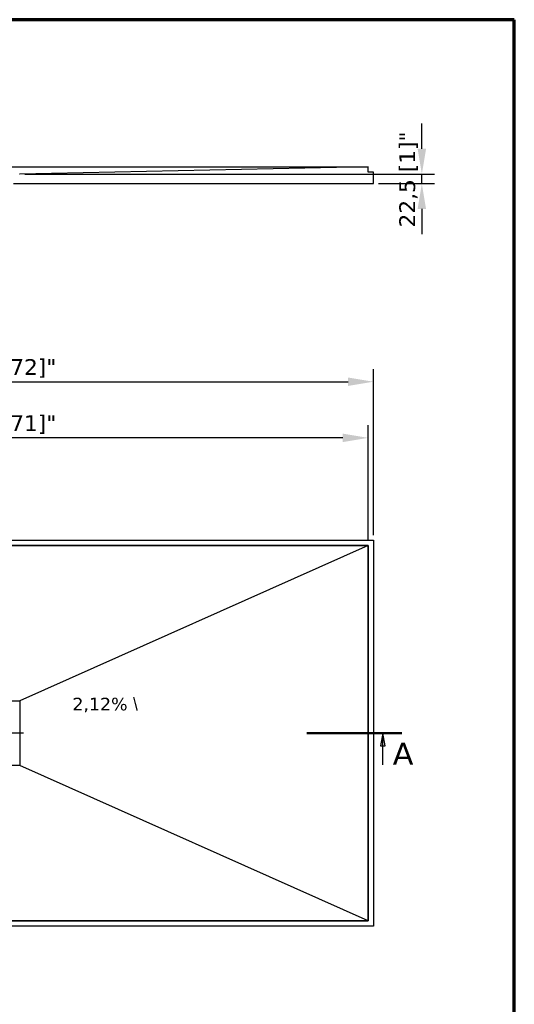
# Model space of a CAD drawing. Header units: millimetres. Extents: x -13716 to 13716, y -300 to 4365.
# Tile 11 of 12: x 1888 to 3060, y 2032 to 4365. Entities that reach past the tile are written whole.
import ezdxf

# ---------------------------------------------------------------- set-up
doc = ezdxf.new("R2010")
doc.units = ezdxf.units.MM
doc.header["$LTSCALE"] = 15
doc.linetypes.add('CHAIN', pattern=[0.3543, 0.2362, -0.0295, 0.0591, -0.0295])
doc.layers.get('0').update_dxf_attribs({"lineweight": 25})
for name, color, linetype, lineweight in [('_Sichtbarkanten', 7, 'Continuous', 25), ('Bemaßung (ISO)', 7, 'Continuous', 25), ('Mittelpunktmarkierung (ISO)', 7, 'Continuous', 25), ('Rahmen (ISO)', 7, 'Continuous', 70), ('Schnittlinie (ISO)', 7, 'CHAIN', 25), ('Symbol (ISO)', 7, 'Continuous', 25)]:
    doc.layers.add(name, color=color, linetype=linetype, lineweight=lineweight)
doc.styles.add('Bezeichnungstext (DIN)', font='verdana.ttf')
doc.styles.add('Notiztext (ISO)', font='verdana.ttf')
doc.styles.add('Pfeiltext', font='verdana.ttf')
doc.dimstyles.new('wedi A-Kon_F&E', dxfattribs={"dimscale": 15, "dimtxt": 2.5, "dimasz": 4, "dimexe": 2, "dimexo": 0.8, "dimgap": 0.3, "dimtad": 1, "dimdec": 1, "dimrnd": 1e-08, "dimtxsty": 'Notiztext (ISO)', "dimcen": 0.09, "dimclrd": 7, "dimclre": 7, "dimclrt": 256, "dimadec": 0, "dimazin": 2, "dimtfac": 0.6, "dimtmove": 0, "dimatfit": 3, "dimfxl": 1, "dimtolj": 1, "dimlwd": -1, "dimlwe": -1, "dimarcsym": 0})

# ---------------------------------------------------------------- blocks, each defined once
blk = doc.blocks.new('Ränder wedi_Zeichnungsrahmen')
at = {"layer": 'Rahmen (ISO)'}
for p, q in [((204, 291), (20, 291)), ((204, 6), (204, 291))]:
    blk.add_line(p, q, dxfattribs=at)
blk = doc.blocks.new('2DTransSchnitt0')
at = {"layer": 'Schnittlinie (ISO)', "linetype": 'Continuous', "lineweight": 50}
for p, q in [((55.45, 178.33), (70.45, 178.33)), ((171.22, 178.33), (186.22, 178.33))]:
    blk.add_line(p, q, dxfattribs=at)
at = {"layer": 'Schnittlinie (ISO)', "linetype": 'Continuous'}
for p, q in [((58.45, 178.33), (58.1, 176.33)), ((58.45, 176.33), (58.45, 178.33)), ((58.8, 176.33), (58.45, 178.33)), ((183.22, 178.33), (182.87, 176.33)), ((183.22, 176.33), (183.22, 178.33)), ((183.57, 176.33), (183.22, 178.33)), ((58.1, 176.33), (58.8, 176.33)), ((58.45, 173.33), (58.45, 176.33)), ((182.87, 176.33), (183.57, 176.33)), ((183.22, 173.33), (183.22, 176.33))]:
    blk.add_line(p, q, dxfattribs=at)
at = {"layer": 'Schnittlinie (ISO)', "linetype": 'Continuous', "flags": 128}
for points in [[(58.8, 176.33), (58.45, 178.33), (58.1, 176.33), (58.8, 176.33)], [(183.57, 176.33), (183.22, 178.33), (182.87, 176.33), (183.57, 176.33)]]:
    blk.add_lwpolyline(points, dxfattribs=at)
at = {"layer": 'Schnittlinie (ISO)'}
for points in [[(58.8, 176.33), (58.45, 178.33), (58.1, 176.33), (58.8, 176.33)], [(183.57, 176.33), (183.22, 178.33), (182.87, 176.33), (183.57, 176.33)]]:
    blk.add_solid(points, dxfattribs=at)
at = {"layer": 'Schnittlinie (ISO)', "char_height": 3.5, "attachment_point": 7, "style": 'Bezeichnungstext (DIN)'}
for insert in [(53.72, 173.33), (184.78, 173.33)]:
    blk.add_mtext('A', dxfattribs=dict(at, insert=insert))
blk = doc.blocks.new('*D31')
at = {"layer": 'Bemaßung (ISO)', "color": 7, "transparency": 16777216}
for p, q in [((897.2, 3144.1), (897.2, 3537.4)), ((2726, 3144.1), (2726, 3537.4)), ((957.2, 3507.4), (2666, 3507.4))]:
    blk.add_line(p, q, dxfattribs=at)
for points in [[(957.2, 3517.4), (957.2, 3497.4), (897.2, 3507.4)], [(2666, 3517.4), (2666, 3497.4), (2726, 3507.4)]]:
    blk.add_solid(points, dxfattribs=at)
at = {"layer": 'Defpoints', "color": 0, "transparency": 16777216}
for p in [(2726, 3507.4), (897.2, 3132.1), (2726, 3132.1)]:
    blk.add_point(p, dxfattribs=at)
at = {"layer": 'Bemaßung (ISO)', "transparency": 16777216, "insert": (1648.7, 3560.9), "char_height": 37.5, "attachment_point": 1, "style": 'Notiztext (ISO)'}
blk.add_mtext('\\A1;1828,8 [72]"', dxfattribs=at)
blk = doc.blocks.new('*D33')
at = {"layer": 'Bemaßung (ISO)', "color": 7, "transparency": 16777216}
for p, q in [((909.9, 3131.4), (909.9, 3404.4)), ((2713.3, 3131.4), (2713.3, 3404.4)), ((2653.3, 3374.4), (969.9, 3374.4))]:
    blk.add_line(p, q, dxfattribs=at)
for points in [[(969.9, 3384.4), (969.9, 3364.4), (909.9, 3374.4)], [(2653.3, 3384.4), (2653.3, 3364.4), (2713.3, 3374.4)]]:
    blk.add_solid(points, dxfattribs=at)
at = {"layer": 'Defpoints', "color": 0, "transparency": 16777216}
for p in [(909.9, 3374.4), (909.9, 3119.4), (2713.3, 3119.4)]:
    blk.add_point(p, dxfattribs=at)
at = {"layer": 'Bemaßung (ISO)', "transparency": 16777216, "insert": (1648.7, 3427.9), "char_height": 37.5, "attachment_point": 1, "style": 'Notiztext (ISO)'}
blk.add_mtext('\\A1;1803,4 [71]"', dxfattribs=at)
blk = doc.blocks.new('*D34')
at = {"layer": 'Bemaßung (ISO)', "color": 7, "transparency": 16777216}
for p, q in [((2840.8, 4059.1), (2840.8, 4119.1)), ((1900, 3999.1), (2870.8, 3999.1)), ((2840.8, 3976.6), (2840.8, 3999.1)), ((2738, 3976.6), (2870.8, 3976.6)), ((2840.8, 3916.6), (2840.8, 3856.6))]:
    blk.add_line(p, q, dxfattribs=at)
for points in [[(2830.8, 4059.1), (2850.8, 4059.1), (2840.8, 3999.1)], [(2830.8, 3916.6), (2850.8, 3916.6), (2840.8, 3976.6)]]:
    blk.add_solid(points, dxfattribs=at)
at = {"layer": 'Defpoints', "color": 0, "transparency": 16777216}
for p in [(1888, 3999.1), (2840.8, 3999.1), (2726, 3976.6)]:
    blk.add_point(p, dxfattribs=at)
at = {"layer": 'Bemaßung (ISO)', "transparency": 16777216, "insert": (2787.3, 3872.7), "char_height": 37.5, "attachment_point": 1, "rotation": 90, "style": 'Notiztext (ISO)'}
blk.add_mtext('\\A1;22,5 [1]"', dxfattribs=at)

msp = doc.modelspace()

# ---------------------------------------------------------------- linework, layer by layer
at = {"layer": '_Sichtbarkanten'}
for p, q in [((909.87, 4016.57), (2713.24, 4016.57)), ((2713.24, 4016.57), (1888.04, 3999.07)), ((2713.25, 4016.57), (2713.24, 4016.57)), ((2713.25, 4003.87), (2713.25, 4016.57)), ((1888.04, 3999.07), (1887.05, 3999.07)), ((2725.95, 4003.87), (2713.25, 4003.87)), ((2725.95, 3976.57), (2725.95, 4003.87)), ((1872.55, 3976.57), (2725.95, 3976.57)), ((897.15, 3132.08), (2725.95, 3132.08)), ((2725.95, 3132.08), (2725.95, 2217.68)), ((2713.25, 3119.38), (909.85, 3119.38)), ((909.87, 3119.35), (2713.24, 3119.35)), ((2713.24, 3119.35), (1888.04, 2751.35)), ((2713.24, 3119.35), (2713.24, 2230.41)), ((2713.25, 2230.38), (2713.25, 3119.38)), ((1735.07, 2751.35), (1888.04, 2751.35)), ((1888.04, 2751.35), (1888.04, 2598.41)), ((1888.04, 2598.41), (1735.07, 2598.41)), ((2713.24, 2230.41), (1888.04, 2598.41)), ((2725.95, 2217.68), (897.15, 2217.68)), ((909.85, 2230.38), (2713.25, 2230.38)), ((2713.24, 2230.41), (909.87, 2230.41))]:
    msp.add_line(p, q, dxfattribs=at)
at = {"layer": 'Mittelpunktmarkierung (ISO)', "linetype": 'CHAIN', "ltscale": 12.593609}
msp.add_line((1896.56, 2674.88), (1726.55, 2674.88), dxfattribs=at)

# ---------------------------------------------------------------- block references
at = {"xscale": 15, "yscale": 15, "zscale": 15}
msp.add_blockref('Ränder wedi_Zeichnungsrahmen', (0, 0), dxfattribs=at)
at = {"layer": 'Schnittlinie (ISO)', "xscale": 15, "yscale": 15, "zscale": 15}
msp.add_blockref('2DTransSchnitt0', (0, 0), dxfattribs=at)

# ---------------------------------------------------------------- texts
at = {"layer": 'Symbol (ISO)', "insert": (2012.52, 2758.76), "char_height": 30, "width": 287.7764, "attachment_point": 1, "style": 'Pfeiltext'}
msp.add_mtext('\\fVerdana|b0|i0;\\H30.0000;2,12% \\fAIGDT|b0|i0;\\H30.0000;\\\\', dxfattribs=at)

# ---------------------------------------------------------------- dimensions: what is measured, and where the dimension line sits
at = {"layer": 'Bemaßung (ISO)', "color": 7}
for base, p1, p2, angle, override, picture, middle in [((2840.81, 3999.07), (2725.95, 3976.57), (1888.04, 3999.07), 90, {"dimgap": 0.3, "dimdec": 1, "dimtol": 0, "dimlim": 0, "dimtp": 0, "dimtm": 0, "dimtdec": 2, "dimtofl": 1, "dimatfit": 1}, '*D34', (2840.81, 3987.82)), ((2725.95, 3507.35), (897.15, 3132.08), (2725.95, 3132.08), 180, {"dimgap": 0.3, "dimdec": 1, "dimtol": 0, "dimlim": 0, "dimtp": 0, "dimtm": 0, "dimtdec": 2, "dimtofl": 0, "dimatfit": 1}, '*D31', (1811.55, 3507.35)), ((909.85, 3374.38), (2713.25, 3119.38), (909.85, 3119.38), 180, {"dimgap": 0.3, "dimdec": 1, "dimtol": 0, "dimlim": 0, "dimtp": 0, "dimtm": 0, "dimtdec": 2, "dimtofl": 0, "dimatfit": 1}, '*D33', (1811.55, 3374.38))]:
    dim = msp.add_linear_dim(base=base, p1=p1, p2=p2, angle=angle, text='<>"', dimstyle='wedi A-Kon_F&E', override=override, dxfattribs=at)
    dim.commit()
    dim.dimension.update_dxf_attribs({"geometry": picture, "text_midpoint": middle, "dimtype": 160})

doc.saveas('drawing.dxf')
